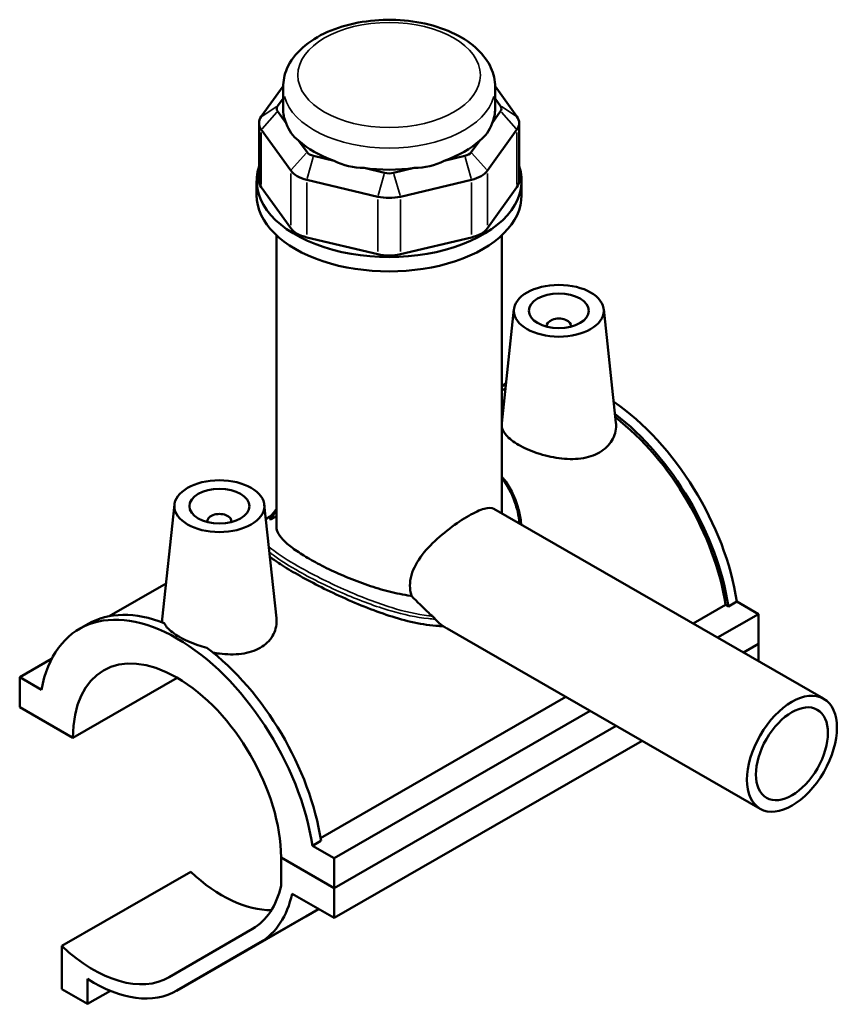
# Model space of a CAD drawing. Header units: inches. Extents: x 0.1 to 45.3, y 0.1 to 44.8.
# Tile 6 of 6: x 39.9 to 45.3, y 38.4 to 44.8. Entities that reach past the tile are written whole.
import ezdxf

# ---------------------------------------------------------------- set-up
doc = ezdxf.new("R2010")
doc.units = ezdxf.units.IN
doc.header["$MEASUREMENT"] = 0
doc.layers.add('Visible (ANSI)', color=7, linetype='Continuous', lineweight=50)
doc.layers.add('Visible Narrow (ANSI)', color=7, linetype='Continuous', lineweight=35)

msp = doc.modelspace()

# ---------------------------------------------------------------- linework, layer by layer
at = {"layer": 'Visible (ANSI)'}
for p, q in [((41.6496, 44.3828), (41.5062, 44.1835)), ((41.6495, 44.2357), (41.6495, 44.3776)), ((43.1847, 44.1835), (43.0413, 44.3828)), ((43.0413, 44.2357), (43.0413, 44.3776)), ((41.6133, 44.2528), (41.6495, 44.3031)), ((43.0413, 44.3031), (43.0775, 44.2528)), ((41.6693, 44.1409), (41.6133, 44.2187)), ((43.0775, 44.2187), (43.0216, 44.1409)), ((41.4915, 44.1409), (41.4915, 43.7624)), ((43.1994, 44.1409), (43.1994, 43.7624)), ((41.5062, 44.0983), (41.6997, 43.8293)), ((42.9912, 43.8293), (43.1847, 44.0983)), ((41.8068, 43.9497), (41.7509, 44.0274)), ((42.9399, 44.0274), (42.884, 43.9497)), ((41.9837, 43.8934), (41.8487, 43.9256)), ((42.8422, 43.9256), (42.7071, 43.8934)), ((42.3158, 43.8141), (42.1808, 43.8464)), ((42.51, 43.8464), (42.375, 43.8141)), ((41.4755, 43.6677), (41.4755, 43.7624)), ((41.8043, 43.769), (42.2715, 43.6576)), ((42.4194, 43.6576), (42.8866, 43.769)), ((43.2153, 43.6677), (43.2153, 43.7624)), ((41.6997, 43.4508), (41.5062, 43.7198)), ((43.1847, 43.7198), (42.9912, 43.4508)), ((41.606, 41.4898), (41.606, 43.4038)), ((43.0848, 41.5774), (43.0848, 43.4038)), ((42.2715, 43.2791), (41.8043, 43.3905)), ((42.8866, 43.3905), (42.4194, 43.2791)), ((43.1651, 42.9187), (43.0848, 42.1699)), ((43.7545, 42.9187), (43.8345, 42.1727)), ((43.3811, 42.8117), (43.3811, 42.8043)), ((43.5386, 42.8117), (43.5386, 42.8043)), ((43.0848, 42.4154), (43.0989, 42.4235)), ((40.9363, 41.6352), (40.8557, 40.8834)), ((41.5257, 41.6352), (41.6057, 40.8892)), ((43.0333, 41.6071), (45.1983, 40.3604)), ((41.1523, 41.5209), (41.1523, 41.5282)), ((41.3098, 41.5209), (41.3098, 41.5282)), ((41.606, 41.5591), (41.5702, 41.5384)), ((40.8808, 41.1172), (40.5076, 40.9023)), ((44.3417, 40.8536), (44.5546, 40.9763)), ((44.5727, 40.9658), (44.5546, 40.9763)), ((44.6284, 40.9979), (44.5727, 40.9658)), ((44.6284, 40.9979), (44.7708, 40.9159)), ((44.5022, 40.7612), (44.7708, 40.9159)), ((44.7708, 40.9159), (44.7708, 40.72)), ((40.3129, 40.8192), (40.3686, 40.8513)), ((42.726, 40.8209), (44.7818, 39.6371)), ((44.6723, 40.6633), (44.7708, 40.72)), ((44.6723, 40.6633), (44.7708, 40.72)), ((44.7708, 40.72), (44.7708, 40.6065)), ((39.9201, 40.5006), (40.1294, 40.6212)), ((40.0624, 40.4186), (39.9201, 40.5006)), ((39.9201, 40.5006), (39.9201, 40.3046)), ((40.269, 40.1037), (40.9537, 40.498)), ((41.8951, 39.4448), (43.5054, 40.3721)), ((39.9201, 40.3046), (40.269, 40.1037)), ((41.9848, 39.3116), (43.6659, 40.2797)), ((41.9848, 39.1156), (43.836, 40.1817)), ((41.9848, 39.1156), (43.836, 40.1817)), ((41.9848, 38.9197), (44.0062, 40.0837)), ((41.8981, 39.4257), (41.8424, 39.3936)), ((41.9848, 39.3116), (41.8424, 39.3936)), ((41.6359, 39.3166), (41.9848, 39.1156)), ((41.9848, 39.1156), (41.6359, 39.3166)), ((41.6359, 39.3166), (41.6359, 39.1301)), ((41.9848, 39.1156), (41.9848, 39.3116)), ((40.1966, 38.7358), (41.0429, 39.2231)), ((41.7083, 39.079), (41.9848, 38.9197)), ((41.9848, 38.9197), (41.9848, 39.1156)), ((41.7987, 38.9298), (41.8826, 38.9785)), ((40.9514, 38.4419), (41.7976, 38.9292)), ((41.4488, 38.8489), (40.9012, 38.5311)), ((40.9524, 38.4425), (41.4999, 38.7602)), ((40.1966, 38.7358), (40.1966, 38.4526)), ((40.3661, 38.355), (40.3661, 38.5191)), ((40.1966, 38.4526), (40.3661, 38.355)), ((40.3661, 38.355), (40.5155, 38.4411))]:
    msp.add_line(p, q, dxfattribs=at)
for centre, major_axis, ratio, start_param, end_param in [((41.6848, 44.2357), (-0.0773, 0), 0.575862, 5.890486, 6.675884), ((43.0061, 44.2357), (0.0773, 0), 0.575862, 5.890486, 6.675884), ((41.6848, 44.1409), (-0.1933, 0), 0.575862, 5.890486, 6.675884), ((42.3454, 44.2357), (-0.6959, 0), 0.575862, 0, 0.238812), ((42.3454, 44.2357), (0.6959, 0), 0.575862, 6.044373, 6.283185), ((43.0061, 44.1409), (0.1933, 0), 0.575862, 5.890486, 6.675884), ((42.3454, 44.7979), (-0.6032, -0.764), 0.454202, 5.999949, 6.307723), ((42.3454, 44.7979), (-0.6032, 0.764), 0.454202, 3.117055, 3.424829), ((42.3454, 44.2357), (0.6959, 0), 0.575862, 3.688179, 4.165803), ((42.3454, 44.2357), (0.6959, 0), 0.575862, 5.258975, 5.736599), ((41.8783, 43.9667), (-0.0773, 0), 0.575862, 0.392699, 1.178097), ((42.8126, 43.9667), (0.0773, 0), 0.575862, 5.105088, 5.890486), ((42.3454, 43.7624), (-0.8699, 0), 0.575862, 6.091532, 9.616431), ((42.3454, 44.7979), (-0.2997, -0.9298), 0.675468, 6.181789, 6.489562), ((42.3454, 44.7979), (0.2997, -0.9298), 0.675468, 6.076808, 6.384582), ((41.8783, 43.8719), (0.1933, 0), 0.575862, 3.534292, 4.31969), ((42.3454, 44.2357), (0.6959, 0), 0.575862, 4.473577, 4.951201), ((42.3454, 43.8553), (-0.0773, 0), 0.575862, 1.178097, 1.963495), ((42.8126, 43.8719), (0.1933, 0), 0.575862, 5.105088, 5.890486), ((41.6848, 43.7624), (-0.1933, 0), 0.575862, 0, 0.392699), ((43.0061, 43.7624), (0.1933, 0), 0.575862, 5.890486, 6.283185), ((42.3454, 43.6677), (-0.8699, 0), 0.575862, 0, 3.141593), ((42.3454, 43.7605), (0.1933, 0), 0.575862, 4.31969, 5.105088), ((41.8783, 43.4934), (-0.1933, 0), 0.575862, 0.392699, 1.178097), ((42.8126, 43.4934), (0.1933, 0), 0.575862, 5.105088, 5.890486), ((42.3454, 43.3819), (-0.1933, 0), 0.575862, 1.178097, 1.963495), ((43.4598, 42.8117), (-0.0787, 0), 0.575862, 2.972903, 6.451874), ((43.7384, 41.3129), (-0.6396, 1.1106), 0.578093, 6.261624, 6.283185), ((43.6827, 41.2808), (-0.6396, 1.1106), 0.578093, 6.180947, 6.220184), ((43.6827, 41.2808), (-0.627, 1.0889), 0.578093, 6.201656, 6.237881), ((43.7384, 41.3129), (-0.6396, 1.1106), 0.578093, 4.118597, 5.409747), ((43.6827, 41.2808), (0.6396, -1.1106), 0.578093, 0.977004, 2.196819), ((43.6827, 41.2808), (-0.627, 1.0889), 0.578093, 4.122438, 5.33238), ((42.3454, 41.3935), (-0.8264, 0), 0.575862, 5.820231, 5.969948), ((42.3454, 41.4093), (-0.8071, 0), 0.575862, 5.870801, 6.001606), ((41.231, 41.5282), (-0.0787, 0), 0.575862, 2.972903, 6.451874), ((40.9524, 39.7085), (-0.6396, 1.1106), 0.578093, 4.118597, 6.880845), ((41.0082, 39.7406), (-0.6396, 1.1106), 0.578093, 5.655074, 6.283185), ((40.9524, 39.7085), (-0.4823, 0.8376), 0.578093, 3.930961, 7.068481), ((41.0082, 39.7406), (0.6396, -1.1106), 0.578093, 0.977004, 2.202775), ((41.2512, 39.8781), (0.4954, -0.8602), 0.578093, 5.198388, 5.975647), ((40.9524, 39.7085), (0.4954, -0.8602), 0.578093, 0.001934, 0.557463), ((40.9524, 39.7085), (0.5464, -0.9489), 0.578093, 0.001934, 0.568516), ((41.2512, 39.8781), (0.5464, -0.9489), 0.578093, 0, 0.001934), ((40.4049, 39.3908), (0.4954, -0.8602), 0.578093, 5.198388, 6.285119), ((40.4049, 39.3908), (0.5464, -0.9489), 0.578093, 5.449523, 6.285119)]:
    msp.add_ellipse(centre, major_axis=major_axis, ratio=ratio, start_param=start_param, end_param=end_param, dxfattribs=at)
for centre, major_axis, ratio in [((43.4598, 42.9082), (-0.2953, 0), 0.575862), ((43.4598, 42.9082), (0.1969, 0), 0.575862), ((41.231, 41.6248), (0.2953, 0), 0.575862), ((41.231, 41.6248), (0.1969, 0), 0.575862), ((44.99, 39.9987), (0.2083, 0.3616), 0.578093), ((44.99, 39.9987), (0.1666, 0.2893), 0.578093)]:
    msp.add_ellipse(centre, major_axis=major_axis, ratio=ratio, dxfattribs=at)
for points, knots in [([(43.0413, 44.3776), (43.0413, 44.4212), (43.0314, 44.4646), (42.9936, 44.5482), (42.9643, 44.5879), (42.8866, 44.6634), (42.8358, 44.6978), (42.7186, 44.7558), (42.6515, 44.7786), (42.5101, 44.8098), (42.4359, 44.8182), (42.2875, 44.8203), (42.2133, 44.8141), (42.0709, 44.7874), (42.0029, 44.7669), (41.879, 44.7121), (41.8232, 44.6777), (41.7326, 44.5966), (41.6968, 44.5501), (41.6584, 44.4598), (41.6495, 44.4188), (41.6495, 44.3776)], [0.785398, 0.785398, 0.785398, 0.785398, 1.040225, 1.040225, 1.31996, 1.31996, 1.646599, 1.646599, 1.990549, 1.990549, 2.331714, 2.331714, 2.670691, 2.670691, 3.011318, 3.011318, 3.355304, 3.355304, 3.686145, 3.686145, 3.926991, 3.926991, 3.926991, 3.926991]), ([(43.8345, 42.1727), (43.8351, 42.167), (43.8355, 42.1614), (43.8361, 42.1227), (43.8273, 42.0873), (43.7898, 42.0245), (43.761, 41.9973), (43.7274, 41.978)], [5.0054294, 5.0054294, 5.0054294, 5.0054294, 5.0668353, 5.0668353, 5.4295041, 5.4295041, 5.7921729, 5.7921729, 5.7921729, 5.7921729]), ([(43.7274, 41.978), (43.6937, 41.9586), (43.6511, 41.9447), (43.5582, 41.9323), (43.5079, 41.9337), (43.414, 41.9462), (43.364, 41.9581), (43.2717, 41.9892), (43.2294, 42.0084), (43.1624, 42.047), (43.1333, 42.069), (43.0971, 42.1102), (43.0875, 42.1296), (43.0849, 42.148)], [0, 0, 0, 0, 0.362669, 0.362669, 0.725338, 0.725338, 1.08669, 1.08669, 1.448043, 1.448043, 1.809396, 1.809396, 2.120288, 2.120288, 2.120288, 2.120288]), ([(43.0848, 41.8197), (43.0888, 41.815), (43.0927, 41.8103), (43.1067, 41.7925), (43.1163, 41.7792), (43.1343, 41.7511), (43.1428, 41.7364), (43.1586, 41.7056), (43.1659, 41.6895), (43.1792, 41.6559), (43.1852, 41.6384), (43.1987, 41.5918), (43.205, 41.5622), (43.2104, 41.5228), (43.2115, 41.5134), (43.2124, 41.504)], [17.837529, 17.837529, 17.837529, 17.837529, 17.89343, 17.89343, 18.042247, 18.042247, 18.195965, 18.195965, 18.355613, 18.355613, 18.522038, 18.522038, 18.792105, 18.792105, 18.876619, 18.876619, 18.876619, 18.876619]), ([(42.4921, 41.0355), (42.4919, 41.0361), (42.4917, 41.0367), (42.4851, 41.0589), (42.4819, 41.0811), (42.4819, 41.1252), (42.4851, 41.1481), (42.4979, 41.1941), (42.5075, 41.2172), (42.5442, 41.285), (42.5792, 41.3285), (42.653, 41.4047), (42.6972, 41.4429), (42.7859, 41.5105), (42.8303, 41.5399), (42.9062, 41.5836), (42.9417, 41.6002), (42.9978, 41.6161), (43.0188, 41.6154), (43.0333, 41.6071)], [-3.492744, -3.492744, -3.492744, -3.492744, -3.486841, -3.486841, -3.281269, -3.281269, -3.075696, -3.075696, -2.870124, -2.870124, -2.458979, -2.458979, -2.049807, -2.049807, -1.640634, -1.640634, -1.231462, -1.231462, -0.824434, -0.824434, -0.824434, -0.824434]), ([(41.5362, 41.538), (41.5399, 41.541), (41.5437, 41.544), (41.5565, 41.5538), (41.566, 41.5606), (41.5764, 41.5676)], [12.9364497, 12.9364497, 12.9364497, 12.9364497, 13.0156771, 13.0156771, 13.1888227, 13.1888227, 13.1888227, 13.1888227]), ([(42.4921, 41.0355), (42.4899, 41.0358), (42.4877, 41.0361), (42.4384, 41.0428), (42.3911, 41.0525), (42.3, 41.0755), (42.2528, 41.0896), (42.1583, 41.1219), (42.1111, 41.14), (42.02, 41.1781), (41.976, 41.1982), (41.8941, 41.2384), (41.8562, 41.2586), (41.789, 41.2973), (41.7577, 41.317), (41.7031, 41.3553), (41.6797, 41.374), (41.6424, 41.4099), (41.6285, 41.427), (41.6103, 41.4596), (41.606, 41.4751), (41.606, 41.4898)], [1.076121, 1.076121, 1.076121, 1.076121, 1.09289, 1.09289, 1.457186, 1.457186, 1.819714, 1.819714, 2.182241, 2.182241, 2.544769, 2.544769, 2.907296, 2.907296, 3.269824, 3.269824, 3.632351, 3.632351, 3.994878, 3.994878, 4.357406, 4.357406, 4.357406, 4.357406]), ([(42.6996, 40.8369), (42.6907, 40.8371), (42.6817, 40.8374), (42.6194, 40.8405), (42.5643, 40.8487), (42.4541, 40.8726), (42.3989, 40.8882), (42.2927, 40.9226), (42.2377, 40.9428), (42.1274, 40.987), (42.072, 41.011), (41.9646, 41.0605), (41.9126, 41.086), (41.8155, 41.1361), (41.7705, 41.1606), (41.6902, 41.2068), (41.6531, 41.2296), (41.5991, 41.2656), (41.5796, 41.2795), (41.5625, 41.2928)], [0.802286, 0.802286, 0.802286, 0.802286, 0.876587, 0.876587, 1.314881, 1.314881, 1.753175, 1.753175, 2.185576, 2.185576, 2.617978, 2.617978, 3.050379, 3.050379, 3.482781, 3.482781, 3.915182, 3.915182, 4.206691, 4.206691, 4.206691, 4.206691]), ([(42.6289, 40.9026), (42.6211, 40.9096), (42.6134, 40.9167), (42.567, 40.9597), (42.5293, 40.9975), (42.4921, 41.0355)], [4.2179849, 4.2179849, 4.2179849, 4.2179849, 4.297238, 4.297238, 4.6927929, 4.6927929, 4.6927929, 4.6927929]), ([(40.8566, 40.8609), (40.8558, 40.8651), (40.8554, 40.8693), (40.8552, 40.8767), (40.8554, 40.88), (40.8557, 40.8834)], [4.9960971, 4.9960971, 4.9960971, 4.9960971, 5.0668353, 5.0668353, 5.1232939, 5.1232939, 5.1232939, 5.1232939]), ([(41.6057, 40.8892), (41.6063, 40.8835), (41.6067, 40.8779), (41.6073, 40.8392), (41.5985, 40.8038), (41.561, 40.741), (41.5322, 40.7139), (41.4986, 40.6945)], [7.901507, 7.901507, 7.901507, 7.901507, 7.9629217, 7.9629217, 8.3255905, 8.3255905, 8.6882594, 8.6882594, 8.6882594, 8.6882594]), ([(42.6485, 40.8827), (42.6464, 40.8852), (42.6438, 40.888), (42.6383, 40.8938), (42.6352, 40.8968), (42.631, 40.9008), (42.63, 40.9017), (42.6289, 40.9026)], [-0.07729342, -0.07729342, -0.07729342, -0.07729342, -0.04424874, -0.04424874, -0.01077333, -0.01077333, 0, 0, 0, 0]), ([(40.8679, 40.8565), (40.8727, 40.8473), (40.8791, 40.8381), (40.9064, 40.8067), (40.9353, 40.7849), (41.002, 40.7465), (41.044, 40.7275), (41.1089, 40.7058), (41.1285, 40.7), (41.1484, 40.695)], [3.808218, 3.808218, 3.808218, 3.808218, 3.957124, 3.957124, 4.316176, 4.316176, 4.675228, 4.675228, 4.824134, 4.824134, 4.824134, 4.824134]), ([(42.726, 40.8209), (42.7255, 40.8212), (42.7251, 40.8215), (42.7162, 40.8266), (42.7079, 40.8317), (42.6996, 40.8369)], [3.51361023, 3.51361023, 3.51361023, 3.51361023, 3.51813792, 3.51813792, 3.59489544, 3.59489544, 3.59489544, 3.59489544]), ([(41.4986, 40.6945), (41.4649, 40.6751), (41.4223, 40.6612), (41.3294, 40.6488), (41.2791, 40.6502), (41.2177, 40.6584), (41.2031, 40.6608), (41.1884, 40.6637)], [2.8960865, 2.8960865, 2.8960865, 2.8960865, 3.2587553, 3.2587553, 3.6214241, 3.6214241, 3.731873, 3.731873, 3.731873, 3.731873])]:
    msp.add_open_spline(points, degree=3, knots=knots, dxfattribs=at)
for points in [[(41.5702, 41.5384), (41.5666, 41.5392), (41.5629, 41.5398), (41.5593, 41.5401)], [(42.6996, 40.8369), (42.6811, 40.8495), (42.6637, 40.8649), (42.6485, 40.8827)]]:
    msp.add_open_spline(points, degree=3, dxfattribs=at)
at = {"layer": 'Visible Narrow (ANSI)'}
for p, q in [((41.608, 44.2493), (41.5115, 44.187)), ((43.0829, 44.2493), (43.1793, 44.187)), ((41.608, 44.2127), (41.5115, 44.1043)), ((43.0829, 44.2127), (43.1793, 44.1043)), ((41.5062, 43.7387), (41.5062, 44.0794)), ((43.1847, 44.0794), (43.1847, 43.7387)), ((41.8015, 43.9437), (41.705, 43.8353)), ((41.8465, 43.9177), (41.8065, 43.7769)), ((42.8444, 43.9177), (42.8843, 43.7769)), ((42.8894, 43.9437), (42.9858, 43.8353)), ((41.6997, 43.8104), (41.6997, 43.4697)), ((42.3136, 43.8063), (42.2737, 43.6654)), ((42.3772, 43.8063), (42.4172, 43.6654)), ((42.9912, 43.4697), (42.9912, 43.8104)), ((41.8043, 43.4094), (41.8043, 43.7501)), ((42.8866, 43.7501), (42.8866, 43.4094)), ((42.2715, 43.6387), (42.2715, 43.298)), ((42.4194, 43.298), (42.4194, 43.6387)), ((41.519, 38.7712), (41.8618, 38.9686)), ((40.9947, 38.4669), (41.7564, 38.9055))]:
    msp.add_line(p, q, dxfattribs=at)
msp.add_ellipse((42.3454, 44.4566), major_axis=(0.5993, 0), ratio=0.575862, dxfattribs=at)
msp.add_ellipse((42.3454, 44.3776), major_axis=(-0.6959, 0), ratio=0.575862, start_param=0.15708, end_param=2.984513, dxfattribs=at)
for points, knots in [([(43.0848, 41.8063), (43.1202, 41.7614), (43.1478, 41.7104), (43.1836, 41.6097), (43.1942, 41.5611), (43.1992, 41.5116)], [17.8989452, 17.8989452, 17.8989452, 17.8989452, 18.4301068, 18.4301068, 18.8811221, 18.8811221, 18.8811221, 18.8811221]), ([(42.6289, 40.9026), (42.6214, 40.9033), (42.6139, 40.9041), (42.5272, 40.914), (42.4458, 40.9331), (42.2644, 40.9885), (42.1639, 41.0276), (41.96, 41.1174), (41.8575, 41.1689), (41.7027, 41.2556), (41.6447, 41.2919), (41.5833, 41.3366), (41.5683, 41.3484), (41.5553, 41.3596)], [7.926139, 7.926139, 7.926139, 7.926139, 7.988527, 7.988527, 8.642949, 8.642949, 9.435504, 9.435504, 10.30978, 10.30978, 10.994867, 10.994867, 11.253314, 11.253314, 11.253314, 11.253314]), ([(41.5593, 41.3225), (41.5675, 41.3158), (41.5763, 41.309), (41.6303, 41.2688), (41.6887, 41.2321), (41.8448, 41.1448), (41.9484, 41.0935), (42.1548, 41.0046), (42.2567, 40.9662), (42.4408, 40.9125), (42.5236, 40.8943), (42.619, 40.8846), (42.6338, 40.8834), (42.6485, 40.8827)], [-11.138906, -11.138906, -11.138906, -11.138906, -10.994867, -10.994867, -10.30978, -10.30978, -9.435504, -9.435504, -8.642949, -8.642949, -7.988527, -7.988527, -7.867592, -7.867592, -7.867592, -7.867592])]:
    msp.add_open_spline(points, degree=3, knots=knots, dxfattribs=at)
msp.add_open_spline([(41.5363, 41.5372), (41.5476, 41.5467), (41.5608, 41.5566), (41.5761, 41.5671)], degree=3, dxfattribs=at)

doc.saveas('drawing.dxf')
